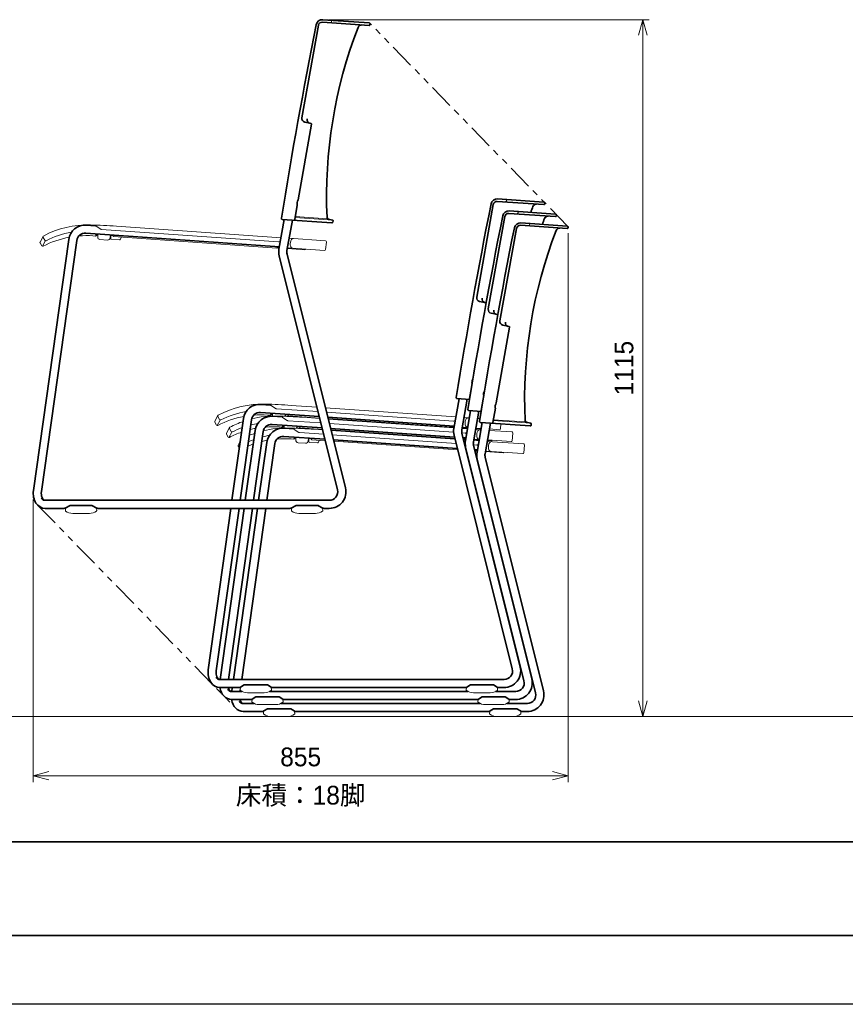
# Model space of a CAD drawing. Header units: millimetres. Extents: x 0 to 4200, y 0 to 2970.
# Tile 2 of 7: x 780 to 2100, y 0 to 1574. Entities that reach past the tile are written whole.
import ezdxf

# ---------------------------------------------------------------- set-up
doc = ezdxf.new("R2010")
doc.units = ezdxf.units.MM
doc.header["$LTSCALE"] = 10
doc.linetypes.add('ACISOTGB', pattern=[9, 4, -1, 1, -1, 1, -1])
doc.layers.get('0').update_dxf_attribs({"lineweight": 35})
doc.layers.get('Defpoints').update_dxf_attribs({"lineweight": 35})
for name, color, linetype, lineweight in [('中線', 3, 'Continuous', 20), ('中線2', 2, 'Continuous', 20), ('図枠', 7, 'Continuous', 35), ('太線', 7, 'Continuous', 35), ('寸法線', 1, 'Continuous', 13), ('想像線', 130, 'ACISOTGB', 13), ('細線', 1, 'Continuous', 13), ('細線2', 5, 'Continuous', 13)]:
    doc.layers.add(name, color=color, linetype=linetype, lineweight=lineweight)
doc.styles.get("Standard").update_dxf_attribs({"font": 'HGPGothicM.ttf'})
doc.dimstyles.new('AICHI_JIS$0', dxfattribs={"dimtxt": 3, "dimasz": 2.5, "dimexe": 1, "dimexo": 1, "dimgap": 1.5, "dimtad": 3, "dimdec": 8, "dimdsep": 46, "dimtxsty": 'Standard', "dimblk": 'OPEN30', "dimcen": 0, "dimclrd": 1, "dimclre": 1, "dimclrt": 2, "dimazin": 2, "dimtp": 0.1, "dimtm": 0.1, "dimtfac": 0.71, "dimtdec": 8, "dimtmove": 0, "dimatfit": 3, "dimldrblk": 'OPEN30', "dimfxl": 20, "dimlwd": -1, "dimlwe": -1, "dimarcsym": 1})

# ---------------------------------------------------------------- blocks, each defined once
blk = doc.blocks.new('AICHI_SEIHIN_A3')
at = {"layer": '図枠'}
for p, q in [((23, 26), (408, 26)), ((408, 11), (23, 11))]:
    blk.add_line(p, q, dxfattribs=at)
at = {"layer": '図枠', "color": 1, "lineweight": 25}
blk.add_line((420, 0), (0, 0), dxfattribs=at)
blk = doc.blocks.new('_Open30')
at = {"color": 0, "linetype": 'ByBlock', "lineweight": -2}
for p, q in [((-1, 0.268), (0, 0)), ((0, 0), (-1, -0.268)), ((0, 0), (-1, 0))]:
    blk.add_line(p, q, dxfattribs=at)
blk = doc.blocks.new('*D45')
at = {"layer": 'Defpoints', "color": 0, "transparency": 16777216}
for p in [(1656.8, 1242.7), (801.4, 817.2), (801.4, 365.3)]:
    blk.add_point(p, dxfattribs=at)
at = {"layer": '寸法線', "color": 1, "linetype": 'ByBlock', "transparency": 16777216}
for p, q in [((1656.8, 1232.7), (1656.8, 355.3)), ((801.4, 807.2), (801.4, 355.3)), ((1631.8, 365.3), (826.4, 365.3))]:
    blk.add_line(p, q, dxfattribs=at)
at = {"layer": '寸法線', "color": 1, "transparency": 16777216, "xscale": 25, "yscale": 25, "zscale": 25, "rotation": 180}
blk.add_blockref('_Open30', (801.4, 365.3), dxfattribs=at)
at = {"layer": '寸法線', "color": 1, "transparency": 16777216, "xscale": 25, "yscale": 25, "zscale": 25}
blk.add_blockref('_Open30', (1656.8, 365.3), dxfattribs=at)
at = {"layer": '寸法線', "color": 211, "transparency": 16777216, "char_height": 30, "attachment_point": 5}
for s, insert in [('855', (1229.1, 395.3)), ('床積：18脚', (1229.1, 332.6))]:
    blk.add_mtext(s, dxfattribs=dict(at, insert=insert))
blk = doc.blocks.new('*D46')
at = {"layer": 'Defpoints', "color": 0, "transparency": 16777216}
for p in [(1263.8, 1574.1), (1569.5, 460), (1776.2, 460)]:
    blk.add_point(p, dxfattribs=at)
at = {"layer": '寸法線', "color": 1, "linetype": 'ByBlock', "transparency": 16777216}
for p, q in [((1273.8, 1574.1), (1786.2, 1574.1)), ((1776.2, 1549.1), (1776.2, 485)), ((1579.5, 460), (1786.2, 460))]:
    blk.add_line(p, q, dxfattribs=at)
at = {"layer": '寸法線', "color": 1, "transparency": 16777216, "xscale": 25, "yscale": 25, "zscale": 25}
for p, rotation in [((1776.2, 1574.1), 90), ((1776.2, 460), 270)]:
    blk.add_blockref('_Open30', p, dxfattribs=dict(at, rotation=rotation))
at = {"layer": '寸法線', "color": 211, "transparency": 16777216, "insert": (1746.2, 1017), "char_height": 30, "attachment_point": 5, "rotation": 90}
blk.add_mtext('1115', dxfattribs=at)

msp = doc.modelspace()

# ---------------------------------------------------------------- linework, layer by layer
at = {"layer": '中線'}
for p, q in [((1277.79478653, 1569.71405537), (1278.45843692, 1570.96838341)), ((1557.30225689, 1283.21405537), (1557.96590728, 1284.46838341)), ((1575.93608825, 1264.11405537), (1576.59973864, 1265.36838341)), ((902.1405532, 1243.86246246), (909.37810804, 1238.98067008)), ((1197.64530079, 1225.57155409), (934.36169569, 1243.98213723)), ((1280.41637459, 1253.66617293), (1220.09741103, 1257.88408575)), ((1594.56991961, 1245.01405537), (1595.23357, 1246.26838341)), ((896.98832387, 1228.55158381), (901.16013179, 1228.25986258)), ((901.5796019, 1228.32056998), (901.80353272, 1231.52292987)), ((904.77529792, 1231.01439123), (901.8859473, 1228.50271705)), ((910.3569809, 1238.64361712), (1193.89665672, 1218.81659153)), ((925.3114036, 1224.13019587), (925.49150112, 1229.28751406)), ((817.17657862, 1227.55393721), (812.41233674, 1218.62642134)), ((812.43983108, 1217.16472047), (815.16658031, 1212.48761746)), ((820.63719522, 1220.13933865), (816.17154263, 1211.7715781)), ((819.92639694, 1221.37182778), (817.20053561, 1226.09833675)), ((939.2778259, 1222.1861113), (926.24103795, 1223.09773232)), ((942.33333048, 1226.38319396), (940.21524846, 1222.68652794)), ((1194.40478434, 1218.91536154), (1196.66610934, 1220.01828343)), ((1268.91662938, 1220.5877773), (1210.68506664, 1224.65972483)), ((1212.66523182, 1217.97920151), (1212.50064618, 1216.48704761)), ((1270.29179245, 1218.48673273), (1269.031211, 1206.49310132)), ((1270.29179245, 1218.48673273), (1270.31108091, 1219.03908198)), ((1191.86968909, 1209.43513288), (1194.76432356, 1209.23272032)), ((1207.80408942, 1208.32089107), (1235.89615555, 1206.35650244)), ((1208.83022024, 1209.25157891), (1267.43479344, 1205.15354794)), ((1236.96043391, 1207.24953803), (1236.96408413, 1207.2842675)), ((1499.78057316, 971.37180019), (1499.6048814, 971.38408575)), ((1181.08707226, 941.82056998), (1181.31100308, 945.02292987)), ((1184.28276829, 944.51439123), (1181.39341766, 942.00271705)), ((1181.64802356, 957.36246246), (1188.88557841, 952.48067008)), ((1189.86445127, 952.14361712), (1256.83411353, 947.46064214)), ((1255.05351139, 954.60224726), (1213.86916606, 957.48213723)), ((1477.15277115, 939.07155409), (1268.68922329, 953.6487454)), ((1270.46982543, 946.50714028), (1473.40412709, 932.31659153)), ((1518.41440452, 952.27180019), (1518.23871276, 952.28408575)), ((1096.68404899, 941.05393721), (1091.91980711, 932.12642134)), ((1091.94730145, 930.66472047), (1094.67405068, 925.98761746)), ((1100.14466558, 933.63933865), (1095.679013, 925.2715781)), ((1099.43386731, 934.87182778), (1096.70800597, 939.59833675)), ((1176.49579424, 942.05158381), (1180.66760216, 941.75986258)), ((1200.28185492, 938.26246246), (1207.51940977, 933.38067008)), ((1204.89915939, 939.92926962), (1204.99897149, 942.78751406)), ((1208.49828263, 933.04361712), (1261.35013849, 929.34785534)), ((1221.84080084, 939.88319396), (1221.39036659, 939.09705584)), ((1259.56953635, 936.48946045), (1232.50299742, 938.38213723)), ((1474.05290199, 921.49132248), (1273.20524825, 935.53595859)), ((1473.91225471, 932.41536154), (1476.17357971, 933.51828343)), ((1498.88647167, 937.5517857), (1490.19253701, 938.15972483)), ((1492.17270218, 931.47920151), (1492.00811655, 929.98704761)), ((1515.82913914, 936.36703898), (1511.92623753, 936.63995645)), ((1597.19150767, 928.96617293), (1536.87254411, 933.18408575)), ((1115.31788035, 921.95393721), (1110.55363847, 913.02642134)), ((1118.77849694, 914.53933865), (1114.31284436, 906.1715781)), ((1118.06769866, 915.77182778), (1115.34183733, 920.49833675)), ((1195.12962559, 922.95158381), (1199.30143352, 922.65986258)), ((1199.72090362, 922.72056998), (1199.94483444, 925.92292987)), ((1202.91659965, 925.41439123), (1200.02724902, 922.90271705)), ((1218.91568628, 919.16246246), (1226.15324113, 914.28067008)), ((1223.53299075, 920.82926962), (1223.63280284, 923.68751406)), ((1227.13211399, 913.94361712), (1265.86616345, 911.23506853)), ((1240.4746322, 920.78319396), (1240.02419795, 919.99705584)), ((1264.08556131, 918.37667365), (1251.13682878, 919.28213723)), ((1274.98585039, 928.39435347), (1473.575262, 914.50762903)), ((1475.85265727, 903.56847575), (1277.72127321, 917.42317178)), ((1471.37715946, 922.93513288), (1474.27179393, 922.73272032)), ((1486.77226577, 913.58480463), (1492.03795845, 913.21659153)), ((1495.78660251, 919.97155409), (1487.09266785, 920.57949322)), ((1487.31155978, 921.82089107), (1496.00549445, 921.21295193)), ((1488.33769061, 922.75157891), (1496.18009913, 922.20318428)), ((1492.54608607, 913.31536154), (1494.80741106, 914.41828343)), ((1517.52030303, 918.4517857), (1508.82636837, 919.05972483)), ((1509.0452603, 920.30112268), (1515.40362591, 919.85650244)), ((1509.21986498, 921.29135503), (1517.91379964, 920.6834159)), ((1516.46790428, 920.74953803), (1516.47155449, 920.7842675)), ((1567.05793111, 914.9877773), (1530.56006889, 917.53995645)), ((1530.9535655, 919.77158664), (1546.94226381, 918.65354794)), ((1549.35921362, 927.79994422), (1548.53868136, 919.99310132)), ((1568.43309418, 912.88673273), (1568.45238264, 913.43908198)), ((1110.58113281, 911.56472047), (1113.30788204, 906.88761746)), ((1132.5246387, 900.17980412), (1129.18746983, 893.92642134)), ((1213.76345695, 903.85158381), (1217.93526488, 903.55986258)), ((1218.35473498, 903.62056998), (1218.5786658, 906.82292987)), ((1221.55043101, 906.31439123), (1218.66108038, 903.80271705)), ((1242.08653668, 899.43019587), (1242.2666342, 904.58751406)), ((1256.05295898, 897.4861113), (1243.01617104, 898.39773232)), ((1259.10846356, 901.68319396), (1256.99038155, 897.98652794)), ((1279.50187535, 910.28156667), (1477.63325941, 896.42687063)), ((1492.68673335, 902.39132248), (1489.48836917, 902.61497389)), ((1490.01099082, 903.83513288), (1492.90562529, 903.63272032)), ((1514.42043387, 900.87155409), (1505.72649921, 901.47949322)), ((1505.94539114, 902.72089107), (1514.6393258, 902.11295193)), ((1506.97152197, 903.65157891), (1514.81393048, 903.10318428)), ((1510.80653354, 912.37920151), (1510.64194791, 910.88704761)), ((1585.69176247, 895.8877773), (1527.46019973, 899.95972483)), ((1527.67909166, 901.20112268), (1534.03745727, 900.75650244)), ((1527.85369634, 902.19135503), (1565.57609517, 899.55354794)), ((1535.10173564, 901.64953803), (1535.10538585, 901.6842675)), ((1568.43309418, 912.88673273), (1567.17251272, 900.89310132)), ((1129.21496416, 892.46472047), (1131.00809357, 889.38902476)), ((1491.26897131, 895.47336877), (1492.20909336, 895.40762903)), ((1505.40609713, 894.48480463), (1510.6717898, 894.11659153)), ((1508.64482217, 884.73513288), (1511.53945664, 884.53272032)), ((1511.17991742, 894.21536154), (1513.44124242, 895.31828343)), ((1524.5792225, 883.62089107), (1552.67128863, 881.65650244)), ((1525.60535332, 884.55157891), (1584.20992652, 880.45354794)), ((1529.4403649, 893.27920151), (1529.27577927, 891.78704761)), ((1553.735567, 882.54953803), (1553.73921721, 882.5842675)), ((1587.06692554, 893.78673273), (1585.80634408, 881.79310132)), ((1587.06692554, 893.78673273), (1587.086214, 894.33908198)), ((853.13226276, 792.89741094), (852.87859245, 789.26975647)), ((859.29602948, 796.96506351), (853.62982682, 793.69367987)), ((877.8761565, 797.3), (860.54602948, 797.3)), ((877.8761565, 797.3), (895.20628352, 797.3)), ((896.45628352, 796.96506351), (902.12248619, 793.69367987)), ((902.62005024, 792.89741094), (902.87372055, 789.26975647)), ((1214.63226276, 792.89741094), (1214.37859245, 789.26975647)), ((1220.79602948, 796.96506351), (1215.12982682, 793.69367987)), ((1239.3761565, 797.3), (1222.04602948, 797.3)), ((1239.3761565, 797.3), (1256.70628352, 797.3)), ((1257.95628352, 796.96506351), (1263.62248619, 793.69367987)), ((1264.12005024, 792.89741094), (1264.37372055, 789.26975647)), ((877.8761565, 784.7), (864.54152101, 784.7)), ((877.8761565, 784.7), (891.210792, 784.7)), ((1239.3761565, 784.7), (1226.04152101, 784.7)), ((1239.3761565, 784.7), (1252.710792, 784.7)), ((1132.63973313, 506.39741094), (1132.38606282, 502.76975647)), ((1138.80349985, 510.46506351), (1133.13729718, 507.19367987)), ((1157.38362687, 510.8), (1140.05349985, 510.8)), ((1157.38362687, 510.8), (1174.71375389, 510.8)), ((1175.96375389, 510.46506351), (1181.62995656, 507.19367987)), ((1182.12752061, 506.39741094), (1182.38119092, 502.76975647)), ((1494.13973313, 506.39741094), (1493.88606282, 502.76975647)), ((1500.30349985, 510.46506351), (1494.63729718, 507.19367987)), ((1518.88362687, 510.8), (1501.55349985, 510.8)), ((1518.88362687, 510.8), (1536.21375389, 510.8)), ((1537.46375389, 510.46506351), (1543.12995656, 507.19367987)), ((1543.62752061, 506.39741094), (1543.88119092, 502.76975647)), ((1157.38362687, 498.2), (1144.04899137, 498.2)), ((1157.43733121, 491.36506351), (1151.77112854, 488.09367987)), ((1157.38362687, 498.2), (1170.71826237, 498.2)), ((1176.01745823, 491.7), (1158.68733121, 491.7)), ((1176.01745823, 491.7), (1193.34758525, 491.7)), ((1194.59758525, 491.36506351), (1200.26378792, 488.09367987)), ((1518.88362687, 498.2), (1505.54899137, 498.2)), ((1518.93733121, 491.36506351), (1513.27112854, 488.09367987)), ((1518.88362687, 498.2), (1532.21826237, 498.2)), ((1537.51745823, 491.7), (1520.18733121, 491.7)), ((1537.51745823, 491.7), (1554.84758525, 491.7)), ((1556.09758525, 491.36506351), (1561.76378792, 488.09367987)), ((1151.27356449, 487.29741094), (1151.01989418, 483.66975647)), ((1176.01745823, 479.1), (1162.68282273, 479.1)), ((1176.07116257, 472.26506351), (1170.4049599, 468.99367987)), ((1176.01745823, 479.1), (1189.35209372, 479.1)), ((1194.65128958, 472.6), (1177.32116257, 472.6)), ((1194.65128958, 472.6), (1211.9814166, 472.6)), ((1200.76135197, 487.29741094), (1201.01502228, 483.66975647)), ((1213.2314166, 472.26506351), (1218.89761927, 468.99367987)), ((1512.77356449, 487.29741094), (1512.51989418, 483.66975647)), ((1537.51745823, 479.1), (1524.18282273, 479.1)), ((1537.57116257, 472.26506351), (1531.9049599, 468.99367987)), ((1537.51745823, 479.1), (1550.85209372, 479.1)), ((1556.15128958, 472.6), (1538.82116257, 472.6)), ((1556.15128958, 472.6), (1573.4814166, 472.6)), ((1562.26135197, 487.29741094), (1562.51502228, 483.66975647)), ((1574.7314166, 472.26506351), (1580.39761927, 468.99367987)), ((230, 460), (4080, 460)), ((1169.90739585, 468.19741094), (1169.65372553, 464.56975647)), ((1194.65128958, 460), (1181.31665409, 460)), ((1194.65128958, 460), (1207.98592508, 460)), ((1219.39518332, 468.19741094), (1219.64885364, 464.56975647)), ((1531.40739585, 468.19741094), (1531.15372553, 464.56975647)), ((1556.15128958, 460), (1542.81665409, 460)), ((1556.15128958, 460), (1569.48592508, 460)), ((1580.89518332, 468.19741094), (1581.14885364, 464.56975647))]:
    msp.add_line(p, q, dxfattribs=at)
for centre, radius, start, end in [((1276.91088044, 1570.18171981), 1, 266, 332.1172033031), ((1277.13257778, 1571.66988007), 1.5, 332.1172033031, 86.0000000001), ((1556.41835081, 1283.68171981), 1, 266, 332.1172033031), ((1556.64004815, 1285.16988007), 1.5, 332.1172033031, 86.0000000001), ((1575.05218216, 1264.58171981), 1, 266, 332.1172033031), ((1575.27387951, 1266.06988007), 1.5, 332.1172033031, 86.0000000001), ((888.85602718, 1096.07207445), 150, 88.3651089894, 118.2798438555), ((864.60522195, 246.41808697), 1000, 86, 88.36510898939), ((902.6997461, 1244.69150003), 1, 87.8146298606, 236), ((1593.68601352, 1245.48171981), 1, 266, 332.1172033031), ((1593.90771087, 1246.96988007), 1.5, 332.1172033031, 86.0000000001), ((818.49992949, 1226.84772019), 1.5, 118.2798438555, 209.9728094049), ((889.24029356, 1086.74662934), 150, 100.2269198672, 116.6757350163), ((886.52485281, 1078.91697627), 150, 86, 94.6019814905), ((901.22988827, 1229.25742663), 1, 266, 311), ((910.49649385, 1240.63874522), 2, 236, 266), ((813.73568761, 1217.92020432), 1.5, 151.9130243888, 210.2421687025), ((816.46243685, 1213.24310131), 1.5, 210.2421687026, 297.5458441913), ((886.52485281, 1078.91697627), 150, 100.6415872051, 117.5458441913), ((821.22579082, 1222.12121121), 1.5, 209.9728094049, 296.6757350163), ((926.31079443, 1224.09529637), 1, 178, 265.9999999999), ((939.34758237, 1223.18367535), 1, 266.0000000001, 330.1885469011), ((1193.9664132, 1219.81415558), 1, 265.9999999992, 295.9999999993), ((1268.81199467, 1219.09143122), 1.5, 358, 86), ((1208.89997672, 1210.24914296), 1, 211.8923350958, 266.0000000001), ((1235.96591202, 1207.35406649), 1, 266, 353.9999999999), ((1267.53942815, 1206.64989402), 1.5, 266, 354), ((1168.36349755, 809.57207445), 150, 88.3651089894, 118.2798438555), ((1168.74776392, 800.24662934), 150, 100.2269198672, 116.6757350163), ((1144.11269232, -40.08191303), 1000, 86, 88.36510898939), ((1182.20721647, 958.19150003), 1, 87.8146298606, 236), ((1190.00396422, 954.13874522), 2, 236, 266), ((1093.24315798, 931.42020432), 1.5, 151.9130243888, 210.2421687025), ((1098.00739986, 940.34772019), 1.5, 118.2798438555, 209.9728094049), ((1166.03232317, 792.41697627), 150, 100.6415872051, 117.5458441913), ((1100.73326119, 935.62121121), 1.5, 209.9728094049, 296.6757350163), ((1186.99732891, 790.47207445), 150, 109.4778845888, 118.2798438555), ((1187.38159528, 781.14662934), 150, 100.2269198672, 104.7014086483), ((1186.99732891, 790.47207445), 150, 88.3651089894, 103.9748718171), ((1166.03232317, 792.41697627), 150, 86, 94.6019814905), ((1180.73735863, 942.75742663), 1, 266, 311), ((1162.74652367, -59.18191303), 1000, 86, 88.36510898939), ((1200.84104783, 939.09150003), 1, 87.8146298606, 236), ((1208.63779558, 935.03874522), 2, 236, 266), ((1473.47388356, 933.31415558), 1, 265.9999999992, 295.9999999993), ((1095.96990721, 926.74310131), 1.5, 210.2421687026, 297.5458441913), ((1111.87698934, 912.32020432), 1.5, 151.9130243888, 210.2421687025), ((1116.64123122, 921.24772019), 1.5, 118.2798438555, 209.9728094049), ((1184.66615453, 773.31697627), 150, 109.5119201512, 117.5458441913), ((1119.36709255, 916.52121121), 1.5, 209.9728094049, 296.6757350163), ((1187.38159528, 781.14662934), 150, 110.2029012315, 116.6757350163), ((1184.66615453, 773.31697627), 150, 100.6415872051, 104.0407836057), ((1205.63116027, 771.37207445), 150, 88.3651089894, 103.975994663), ((1184.66615453, 773.31697627), 150, 86, 94.6019814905), ((1199.37118999, 923.65742663), 1, 266, 311), ((1181.38035503, -78.28191303), 1000, 86, 88.36510898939), ((1219.47487918, 919.99150003), 1, 87.8146298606, 236), ((1227.27162693, 915.93874522), 2, 236, 266), ((1488.40744708, 923.74914296), 1, 211.8923350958, 266.0000000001), ((1492.10771492, 914.21415558), 1, 265.9999999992, 295.9999999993), ((1515.47338239, 920.85406649), 1, 266, 353.9999999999), ((1547.04689852, 920.14989402), 1.5, 266, 354), ((1566.9532964, 913.49143122), 1.5, 358, 86), ((1114.60373857, 907.64310131), 1.5, 210.2421687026, 297.5458441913), ((1206.01542664, 762.04662934), 150, 110.2029012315, 113.7805116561), ((1205.63116027, 771.37207445), 150, 109.4778845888, 113.02937713), ((1203.29998589, 754.21697627), 150, 100.6415872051, 104.0407836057), ((1206.01542664, 762.04662934), 150, 100.2269198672, 104.7014086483), ((1203.29998589, 754.21697627), 150, 86, 94.6019814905), ((1218.00502135, 904.55742663), 1, 266, 311), ((1243.08592751, 899.39529637), 1, 178, 265.9999999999), ((1256.12271545, 898.48367535), 1, 266.0000000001, 330.1885469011), ((1507.04127844, 904.64914296), 1, 211.8923350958, 266.0000000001), ((1534.10721374, 901.75406649), 1, 266, 353.9999999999), ((1565.68072988, 901.04989402), 1.5, 266, 354), ((1130.51082069, 893.22020432), 1.5, 151.9130243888, 210.2421687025), ((1203.29998589, 754.21697627), 150, 109.5119201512, 113.0646167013), ((1510.74154628, 895.11415558), 1, 265.9999999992, 295.9999999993), ((1525.6751098, 885.54914296), 1, 211.8923350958, 266.0000000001), ((1552.7410451, 882.65406649), 1, 266, 353.9999999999), ((1584.31456123, 881.94989402), 1.5, 266, 354), ((1585.58712776, 894.39143122), 1.5, 358, 86), ((853.8761565, 789.2), 1, 175.9999999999, 233.6639424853), ((854.12982682, 792.82765447), 1, 120, 176), ((864.54152101, 803.7), 19, 233.6639424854, 270), ((860.54602948, 794.8), 2.5, 89.9999999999, 120), ((891.210792, 803.7), 19, 270, 306.3360575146), ((895.20628352, 794.8), 2.5, 60, 90), ((901.62248619, 792.82765447), 1, 4, 60), ((901.8761565, 789.2), 1, 306.3360575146, 4), ((1215.3761565, 789.2), 1, 175.9999999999, 233.6639424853), ((1215.62982682, 792.82765447), 1, 120, 176), ((1226.04152101, 803.7), 19, 233.6639424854, 270), ((1222.04602948, 794.8), 2.5, 90, 120), ((1252.710792, 803.7), 19, 270, 306.3360575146), ((1256.70628352, 794.8), 2.5, 60, 90), ((1263.12248619, 792.82765447), 1, 4, 60), ((1263.3761565, 789.2), 1, 306.3360575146, 4), ((1133.63729718, 506.32765447), 1, 120, 176), ((1140.05349985, 508.3), 2.5, 90, 120), ((1174.71375389, 508.3), 2.5, 60, 90), ((1181.12995656, 506.32765447), 1, 4, 60), ((1495.13729718, 506.32765447), 1, 120, 176), ((1501.55349985, 508.3), 2.5, 90, 120), ((1536.21375389, 508.3), 2.5, 60, 90), ((1542.62995656, 506.32765447), 1, 4, 60), ((1133.38362687, 502.7), 1, 175.9999999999, 233.6639424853), ((1144.04899137, 517.2), 19, 233.6639424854, 270), ((1152.27112854, 487.22765447), 1, 120, 176), ((1158.68733121, 489.2), 2.5, 90, 120), ((1170.71826237, 517.2), 19, 270, 306.3360575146), ((1181.38362687, 502.7), 1, 306.3360575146, 4), ((1193.34758525, 489.2), 2.5, 60, 90), ((1199.76378792, 487.22765447), 1, 4, 60), ((1494.88362687, 502.7), 1, 175.9999999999, 233.6639424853), ((1505.54899137, 517.2), 19, 233.6639424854, 270), ((1513.77112854, 487.22765447), 1, 120, 176), ((1520.18733121, 489.2), 2.5, 90, 120), ((1532.21826237, 517.2), 19, 270, 306.3360575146), ((1542.88362687, 502.7), 1, 306.3360575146, 4), ((1554.84758525, 489.2), 2.5, 60, 90), ((1561.26378792, 487.22765447), 1, 4, 60), ((1152.01745823, 483.6), 1, 175.9999999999, 233.6639424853), ((1162.68282273, 498.1), 19, 233.6639424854, 270), ((1177.32116257, 470.1), 2.5, 90, 120), ((1189.35209372, 498.1), 19, 270, 306.3360575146), ((1200.01745823, 483.6), 1, 306.3360575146, 4), ((1211.9814166, 470.1), 2.5, 60, 90), ((1513.51745823, 483.6), 1, 175.9999999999, 233.6639424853), ((1524.18282273, 498.1), 19, 233.6639424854, 270), ((1538.82116257, 470.1), 2.5, 90, 120), ((1550.85209372, 498.1), 19, 270, 306.3360575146), ((1561.51745823, 483.6), 1, 306.3360575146, 4), ((1573.4814166, 470.1), 2.5, 60, 90), ((1170.65128958, 464.5), 1, 175.9999999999, 233.6639424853), ((1170.9049599, 468.12765447), 1, 120, 176), ((1181.31665409, 479), 19, 233.6639424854, 270), ((1207.98592508, 479), 19, 270, 306.3360575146), ((1218.39761927, 468.12765447), 1, 4, 60), ((1218.65128958, 464.5), 1, 306.3360575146, 4), ((1532.15128958, 464.5), 1, 175.9999999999, 233.6639424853), ((1532.4049599, 468.12765447), 1, 120, 176), ((1542.81665409, 479), 19, 233.6639424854, 270), ((1569.48592508, 479), 19, 270, 306.3360575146), ((1579.89761927, 468.12765447), 1, 4, 60), ((1580.15128958, 464.5), 1, 306.3360575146, 4)]:
    msp.add_arc(centre, radius, start, end, dxfattribs=at)
for centre, start_param, end_param in [((1216.58134037, 1215.72666108), 1.5030474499, 3.1415926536), ((1216.74592601, 1217.21881498), 0, 1.5030474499), ((1496.08881074, 929.22666108), 1.5030474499, 3.1415926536), ((1496.25339637, 930.71881498), 0, 1.5030474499), ((1514.88722773, 911.61881498), 0, 1.5030474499), ((1514.7226421, 910.12666108), 1.5030474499, 3.1415926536), ((1533.52105909, 892.51881498), 0, 1.5030474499), ((1533.35647346, 891.02666108), 1.5030474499, 3.1415926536)]:
    msp.add_ellipse(centre, major_axis=(0.48829532, 6.98294835), ratio=0.5904682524, start_param=start_param, end_param=end_param, dxfattribs=at)
at = {"layer": '中線2'}
for p, q in [((1271.32399032, 1255.67076987), (1220.33582694, 1259.23620958)), ((904.48232073, 1226.82462222), (904.79622487, 1231.31366045)), ((924.74750587, 1229.91853097), (924.43360174, 1225.42949275)), ((908.19355104, 1222.55534013), (920.16431964, 1221.71826244)), ((1500.00197499, 972.72511376), (1499.84329731, 972.73620958)), ((1183.9980049, 940.44208497), (1184.30369523, 944.81366045)), ((1518.63580634, 953.62511376), (1518.47712867, 953.63620958)), ((1204.25497624, 943.41853097), (1204.01356851, 939.96623965)), ((1588.0991234, 930.97076987), (1537.11096003, 934.53620958)), ((1202.63183625, 921.34208497), (1202.93752659, 925.71366045)), ((1222.8888076, 924.31853097), (1222.64739987, 920.86623965)), ((1221.25745382, 902.12462222), (1221.57135795, 906.61366045)), ((1224.96868412, 897.85534013), (1236.93945273, 897.01826244)), ((1241.52263895, 905.21853097), (1241.20873482, 900.72949275))]:
    msp.add_line(p, q, dxfattribs=at)
for centre, start, end in [((908.47257694, 1226.54559633), 176, 266), ((920.44334554, 1225.70851864), 266, 356), ((1225.24771002, 901.84559633), 176, 266), ((1237.21847862, 901.00851864), 266, 356)]:
    msp.add_arc(centre, 4, start, end, dxfattribs=at)
at = {"layer": '太線'}
for p, q in [((1231.0075968, 1417.23924251), (1257.58189493, 1565.16419035)), ((1263.90589665, 1570.08867496), (1338.43325371, 1564.87721448)), ((1264.54122847, 1574.05401583), (1338.59684718, 1568.87554251)), ((1339.91049033, 1566.8908442), (1339.44852876, 1565.54921038)), ((1246.39790036, 1407.04157271), (1225.0902094, 1286.19965237)), ((1245.62100429, 1408.19336849), (1235.66558954, 1410.30945722)), ((1223.58703802, 1277.67474386), (1219.54622025, 1254.75812751)), ((1510.51506717, 1130.73924251), (1537.08936529, 1278.66419035)), ((1543.41336702, 1283.58867496), (1617.94072408, 1278.37721448)), ((1544.04869884, 1287.55401583), (1618.10431754, 1282.37554251)), ((1619.4179607, 1280.3908442), (1618.95599912, 1279.04921038)), ((1529.14889852, 1111.63924251), (1555.72319665, 1259.56419035)), ((1562.04719838, 1264.48867496), (1636.57455543, 1259.27721448)), ((1562.68253019, 1268.45401583), (1636.7381489, 1263.27554251)), ((1638.05179205, 1261.2908442), (1637.58983048, 1259.94921038)), ((886.19832931, 1245.64589667), (901.21725664, 1244.59567096)), ((1194.39835882, 1207.15723113), (1202.76121792, 1254.58536193)), ((1199.69916301, 1254.79948167), (1279.11058437, 1249.24649414)), ((1207.21012615, 1204.95235797), (1215.80098378, 1253.67353267)), ((1280.07054384, 1253.81163253), (1273.5902229, 1255.18906727)), ((1280.8601962, 1252.76372845), (1280.71156516, 1250.6382055)), ((1580.68102973, 1245.38867496), (1655.20838679, 1240.17721448)), ((1581.31636155, 1249.35401583), (1655.37198026, 1244.17554251)), ((885.29149516, 1232.67756401), (1195.07861199, 1211.01513855)), ((1547.78272988, 1092.53924251), (1574.35702801, 1240.46419035)), ((1656.68562341, 1242.1908442), (1656.22366184, 1240.84921038)), ((801.65853122, 821.24411263), (858.10793145, 1222.90246581)), ((814.5695393, 819.70185365), (870.98141635, 1221.09321555)), ((1287.97551997, 822.55928297), (1194.77605991, 1196.36190038)), ((1300.58922983, 825.70480738), (1207.40369889, 1199.45155815)), ((1525.12847466, 1121.69336849), (1515.1730599, 1123.80945722)), ((1543.76230602, 1102.59336849), (1533.80689126, 1104.70945722)), ((1563.17303344, 1082.34157271), (1541.86534248, 961.49965237)), ((1562.39613738, 1083.49336849), (1552.44072262, 1085.60945722)), ((1502.23877914, 986.32166214), (1499.05369062, 968.25812751)), ((1473.90582919, 920.65723113), (1482.26868829, 968.08536193)), ((1479.20663338, 968.29948167), (1499.05248826, 966.9117243)), ((1486.71759651, 918.45235797), (1495.30845414, 967.17353267)), ((1520.8726105, 967.22166214), (1517.68752198, 949.15812751)), ((1164.79896552, 946.17756401), (1258.79277589, 939.60487651)), ((1165.70579968, 959.14589667), (1180.72472701, 958.09567096)), ((1492.53966054, 901.55723113), (1500.90251965, 948.98536193)), ((1497.84046474, 949.19948167), (1517.68631962, 947.8117243)), ((1505.35142787, 899.35235797), (1513.9422855, 948.07353267)), ((1540.3621711, 952.97474386), (1536.32135333, 930.05812751)), ((1119.26042225, 805.8), (1137.61540181, 936.40246581)), ((1132.3881807, 805.8), (1150.48888671, 934.59321555)), ((1184.33963104, 940.04589667), (1199.35855837, 938.99567096)), ((1272.42848778, 938.65137465), (1474.58608235, 924.51513855)), ((1511.1734919, 882.45723113), (1519.53635101, 929.88536193)), ((1516.47429609, 930.09948167), (1595.88571745, 924.54649414)), ((1523.98525923, 880.25235797), (1532.57611686, 928.97353267)), ((1596.84567692, 929.11163253), (1590.36535598, 930.48906727)), ((1140.57858355, 805.8), (1156.24923317, 917.30246581)), ((1153.706342, 805.8), (1169.12271807, 915.49321555)), ((1183.43279688, 927.07756401), (1263.30880085, 921.49208971)), ((1202.9734624, 920.94589667), (1217.99238973, 919.89567096)), ((1276.94451274, 920.53858784), (1475.07589681, 906.68389181)), ((1597.63532928, 928.06372845), (1597.48669824, 925.9382055)), ((1161.89674485, 805.8), (1174.88306453, 898.20246581)), ((1202.06662824, 907.97756401), (1267.82482581, 903.3793029)), ((1281.4605377, 902.42580104), (1479.59192177, 888.571105)), ((1567.48299033, 536.05928297), (1474.28353028, 909.86190038)), ((1580.09670019, 539.20480738), (1486.91116926, 912.95155815)), ((1488.7116087, 905.73038995), (1493.21991371, 905.41513855)), ((1175.0245033, 805.8), (1187.75654943, 896.39321555)), ((1586.11682169, 516.95928297), (1492.91736163, 890.76190038)), ((1493.22763366, 887.61760314), (1493.70972816, 887.58389181)), ((1598.73053155, 520.10480738), (1505.54500062, 893.85155815)), ((1507.34544006, 886.63038995), (1511.85374507, 886.31513855)), ((1604.75065305, 497.85928297), (1511.55119299, 871.66190038)), ((1617.36436291, 501.00480738), (1524.17883197, 874.75155815)), ((818.88009168, 805.8), (1274.8761565, 805.8)), ((820.40525891, 792.8), (850.34025812, 792.8)), ((859.41205508, 797.03205081), (853.59025831, 793.67083488)), ((860.41205508, 797.3), (895.34025793, 797.3)), ((896.34025793, 797.03205081), (902.1620547, 793.67083488)), ((905.4120547, 792.8), (1211.84025831, 792.8)), ((1081.16600159, 534.74411263), (1117.4333914, 792.8)), ((1094.07700967, 533.20185365), (1130.56114985, 792.8)), ((1100.31363441, 519.3), (1138.7515527, 792.8)), ((1113.44139285, 519.3), (1151.87931115, 792.8)), ((1121.63179571, 519.3), (1160.069714, 792.8)), ((1134.75955416, 519.3), (1173.19747245, 792.8)), ((1220.91205508, 797.03205081), (1215.09025831, 793.67083488)), ((1221.91205508, 797.3), (1256.84025793, 797.3)), ((1257.84025793, 797.03205081), (1263.6620547, 793.67083488)), ((1266.91205489, 792.8), (1274.8761565, 792.8)), ((1098.38756205, 519.3), (1554.38362687, 519.3)), ((1099.91272927, 506.3), (1129.84772848, 506.3)), ((1118.94746577, 500.2), (1119.80476486, 506.3)), ((1133.05017774, 507.13715478), (1133.05116918, 507.14420925)), ((1138.91952545, 510.53205081), (1133.09772868, 507.17083488)), ((1139.91952545, 510.8), (1174.84772829, 510.8)), ((1175.84772829, 510.53205081), (1181.66952506, 507.17083488)), ((1184.91952506, 506.3), (1491.34772868, 506.3)), ((1500.41952545, 510.53205081), (1494.59772868, 507.17083488)), ((1501.41952545, 510.8), (1536.34772829, 510.8)), ((1537.34772829, 510.53205081), (1543.16952506, 507.17083488)), ((1546.41952525, 506.3), (1554.38362687, 506.3)), ((1117.02139341, 500.2), (1135.56371, 500.2)), ((1132.07522421, 500.2), (1132.40070986, 502.5159507)), ((1157.5533568, 491.43205081), (1151.73156003, 488.07083488)), ((1158.5533568, 491.7), (1193.48155965, 491.7)), ((1179.20354374, 500.2), (1497.06371, 500.2)), ((1194.48155965, 491.43205081), (1200.30335642, 488.07083488)), ((1519.0533568, 491.43205081), (1513.23156003, 488.07083488)), ((1520.0533568, 491.7), (1554.98155965, 491.7)), ((1540.70354374, 500.2), (1573.01745823, 500.2)), ((1555.98155965, 491.43205081), (1561.80335642, 488.07083488)), ((1118.54656063, 487.2), (1148.48155984, 487.2)), ((1135.65522476, 481.1), (1154.19754136, 481.1)), ((1176.18718816, 472.33205081), (1170.36539139, 468.97083488)), ((1177.18718816, 472.6), (1212.11539101, 472.6)), ((1197.8373751, 481.1), (1515.69754136, 481.1)), ((1203.55335642, 487.2), (1509.98156003, 487.2)), ((1213.11539101, 472.33205081), (1218.93718778, 468.97083488)), ((1537.68718816, 472.33205081), (1531.86539139, 468.97083488)), ((1538.68718816, 472.6), (1573.61539101, 472.6)), ((1559.3373751, 481.1), (1591.65128958, 481.1)), ((1565.05335661, 487.2), (1573.01745823, 487.2)), ((1574.61539101, 472.33205081), (1580.43718778, 468.97083488)), ((1137.18039199, 468.1), (1167.1153912, 468.1)), ((1222.18718778, 468.1), (1528.61539139, 468.1)), ((1583.68718797, 468.1), (1591.65128958, 468.1))]:
    msp.add_line(p, q, dxfattribs=at)
for centre, radius, start, end in [((9611.80291749, -98.23447516), 8521.85688997, 168.738113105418, 170.852548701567), ((1263.84366373, 1564.07837533), 10, 86, 168.7381131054), ((1263.48735781, 1564.10329066), 6, 86, 169.8156087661), ((2020.4717426, 1291.41493379), 750, 158.86345377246, 182.55433744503), ((1326.52529464, 1559.69524871), 6, 86, 158.8634537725), ((1338.50301018, 1565.87477853), 1, 265.9999999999, 341.0000000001), ((1338.49221247, 1567.37919643), 1.5, 341, 86), ((1236.91305968, 1416.17834282), 6, 169.8156087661, 258), ((1245.50490632, 1414.35208944), 6, 169.8937767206, 258), ((1245.4130926, 1407.21522088), 1, 350, 77.9999999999), ((1235.59253323, 1279.95283023), 12.20695774, 149.5827995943, 190.4172004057), ((1223.39007647, 1277.7094735), 0.2, 350.0000000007, 10.4172004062), ((1224.89324785, 1286.234382), 0.2, 329.582799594, 349.9999999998), ((9891.31038785, -384.73447516), 8521.85688997, 168.738113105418, 170.852548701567), ((1543.3511341, 1277.57837533), 10, 86, 168.7381131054), ((1542.99482818, 1277.60329066), 6, 86, 169.8156087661), ((2299.97921296, 1004.91493379), 750, 158.86345377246, 159.62310814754), ((1606.03276501, 1273.19524871), 6, 86, 158.8634537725), ((1618.01048055, 1279.37477853), 1, 265.9999999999, 341.0000000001), ((1617.99968283, 1280.87919643), 1.5, 341, 86), ((9909.94421921, -403.83447516), 8521.85688997, 168.738113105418, 170.852548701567), ((1561.98496546, 1258.47837533), 10, 86, 168.7381131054), ((1561.62865953, 1258.50329066), 6, 86, 169.8156087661), ((1624.66659636, 1254.09524871), 6, 86, 158.8634537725), ((1636.64431191, 1260.27477853), 1, 265.9999999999, 341.0000000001), ((1636.63351419, 1261.77919643), 1.5, 341, 86), ((1199.80379772, 1256.29582774), 1.5, 170.8525487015, 266), ((1218.06900862, 1255.01859977), 1.5, 266, 350), ((1274.21395797, 1258.12351007), 3, 182.5543374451, 258), ((1279.21521908, 1250.74284021), 1.5, 266, 356), ((1279.86263215, 1252.83348493), 1, 356, 78), ((1580.61879681, 1239.37837533), 10, 86, 168.7381131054), ((1580.26249089, 1239.40329066), 6, 86, 169.8156087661), ((2318.61304432, 985.81493379), 750, 158.86345377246, 159.62310814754), ((1655.26734555, 1242.67919643), 1.5, 341, 86), ((9928.57805057, -422.93447516), 8521.85688997, 168.738113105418, 170.852548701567), ((2337.24687568, 966.71493379), 750, 158.86345377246, 182.55433744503), ((1643.30042772, 1234.99524871), 6, 86, 158.8634537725), ((1655.27814326, 1241.17477853), 1, 265.9999999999, 341.0000000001), ((1516.42053005, 1129.67834282), 6, 169.8156087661, 258), ((1525.01237668, 1127.85208944), 6, 169.8937767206, 258), ((1524.92056297, 1120.71522088), 1, 40.2487376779, 77.9999999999), ((1535.05436141, 1110.57834282), 6, 169.8156087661, 258), ((1543.64620804, 1108.75208944), 6, 169.8937767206, 258), ((1543.55439433, 1101.61522088), 1, 40.2487376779, 77.9999999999), ((1553.68819276, 1091.47834282), 6, 169.8156087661, 258), ((1562.2800394, 1089.65208944), 6, 169.8937767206, 258), ((1562.18822569, 1082.51522088), 1, 350, 77.9999999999), ((1515.1000036, 993.45283023), 12.20695774, 151.2337305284, 189.8662414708), ((1533.73383496, 974.35283023), 12.20695774, 151.2337305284, 189.8662414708), ((1479.31126809, 969.79582774), 1.5, 170.8525487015, 266), ((1497.57647899, 968.51859977), 1.5, 266, 350), ((1552.36766632, 955.25283023), 12.20695774, 149.5827995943, 190.4172004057), ((1541.66838093, 961.534382), 0.2, 329.582799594, 349.9999999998), ((1497.94509945, 950.69582774), 1.5, 170.8525487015, 266), ((1516.21031035, 949.41859977), 1.5, 266, 350), ((1540.16520955, 953.0094735), 0.2, 350.0000000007, 10.4172004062), ((1516.57893081, 931.59582774), 1.5, 170.8525487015, 266), ((1534.8441417, 930.31859977), 1.5, 266, 350), ((1590.98909106, 933.42351007), 3, 182.5543374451, 258), ((1596.63776523, 928.13348493), 1, 356, 78), ((1595.99035216, 926.04284021), 1.5, 266, 356), ((850.34025831, 799.3), 6.5, 270, 300), ((860.41205508, 795.3), 2, 90, 120), ((895.34025793, 795.3), 2, 60, 90), ((905.4120547, 799.3), 6.5, 240, 270), ((1211.84025831, 799.3), 6.5, 270, 300), ((1221.91205508, 795.3), 2, 90, 120), ((1256.84025793, 795.3), 2, 60, 90), ((1266.9120547, 799.3), 6.5, 240, 270), ((1129.84772868, 512.8), 6.5, 270, 300), ((1139.91952545, 508.8), 2, 90, 120), ((1174.84772829, 508.8), 2, 60, 90), ((1184.91952506, 512.8), 6.5, 240, 270), ((1491.34772868, 512.8), 6.5, 270, 300), ((1501.41952545, 508.8), 2, 90, 120), ((1536.34772829, 508.8), 2, 60, 90), ((1546.41952506, 512.8), 6.5, 240, 270), ((1148.48156003, 493.7), 6.5, 270, 300), ((1158.5533568, 489.7), 2, 90, 120), ((1193.48155965, 489.7), 2, 60, 90), ((1203.55335642, 493.7), 6.5, 240, 270), ((1509.98156003, 493.7), 6.5, 270, 300), ((1520.0533568, 489.7), 2, 90, 120), ((1554.98155965, 489.7), 2, 60, 90), ((1565.05335642, 493.7), 6.5, 240, 270), ((1177.18718816, 470.6), 2, 90, 120), ((1212.11539101, 470.6), 2, 60, 90), ((1538.68718816, 470.6), 2, 90, 120), ((1573.61539101, 470.6), 2, 60, 90), ((1167.11539139, 474.6), 6.5, 270, 300), ((1222.18718778, 474.6), 6.5, 240, 270), ((1528.61539139, 474.6), 6.5, 270, 300), ((1583.68718778, 474.6), 6.5, 240, 270)]:
    msp.add_arc(centre, radius, start, end, dxfattribs=at)
for centre, major_axis, ratio, start_param, end_param in [((884.35010181, 1219.21501203), (26.43544733, -1.84854655), 0.9998274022, 1.5707963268, 3.071791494), ((911.96529382, 1237.32822265), (-10.76982854, 7.26364802), 0.0238363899, -0.3130278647, -0.0495464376), ((884.35010181, 1219.21501203), (13.46711468, -0.9417124), 0.999661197, 1.5707963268, 3.0718030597), ((1220.4598141, 1202.6103297), (12.2432012, -23.50251198), 0.9973041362, -2.2224762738, -1.8117751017), ((1220.4598141, 1202.6103297), (6.2371025, -11.9729778), 0.9947081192, -2.2234407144, -1.8124362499), ((1163.85757218, 932.71501203), (26.43544733, -1.84854655), 0.9998274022, 1.5707963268, 3.071791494), ((1163.85757218, 932.71501203), (13.46711468, -0.9417124), 0.999661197, 1.5707963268, 3.0718030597), ((1191.47276418, 950.82822265), (-10.76982854, 7.26364802), 0.0238363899, -0.3130278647, -0.0495464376), ((1182.49140354, 913.61501203), (26.43544733, -1.84854655), 0.9998274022, 1.5707963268, 3.071791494), ((1210.10659554, 931.72822265), (-10.76982854, 7.26364802), 0.0238363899, -0.3130278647, -0.0495464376), ((1182.49140354, 913.61501203), (13.46711468, -0.9417124), 0.999661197, 1.5707963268, 3.0718030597), ((1201.1252349, 894.51501203), (26.43544733, -1.84854655), 0.9998274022, 1.5707963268, 3.071791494), ((1228.7404269, 912.62822265), (-10.76982854, 7.26364802), 0.0238363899, -0.3130278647, -0.0495464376), ((1499.96728447, 916.1103297), (12.2432012, -23.50251198), 0.9973041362, -2.2224762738, -1.8117751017), ((1499.96728447, 916.1103297), (6.2371025, -11.9729778), 0.9947081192, -2.2234407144, -1.8124362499), ((1201.1252349, 894.51501203), (13.46711468, -0.9417124), 0.999661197, 1.5707963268, 3.0718030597), ((1518.60111583, 897.0103297), (12.2432012, -23.50251198), 0.9973041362, -2.2224762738, -1.8117751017), ((1518.60111583, 897.0103297), (6.2371025, -11.9729778), 0.9947081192, -2.2234407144, -1.8124362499), ((1537.23494719, 877.9103297), (12.2432012, -23.50251198), 0.9973041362, -2.2224762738, -1.8117751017), ((1537.23494719, 877.9103297), (6.2371025, -11.9729778), 0.9947081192, -2.2234407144, -1.8124362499), ((822.12889905, 819.1853713), (-3.98481146, -26.20432557), 0.7758037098, -1.5314682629, 0.1102595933), ((822.13077288, 819.1853713), (2.02957147, 13.34656659), 0.5600800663, 1.6171932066, 3.1888630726), ((1274.8761565, 819.29583381), (26.5, 0), 0.9998427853, -1.5707963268, 0.244309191), ((1274.8761565, 819.29583381), (13.5, 0), 0.9996913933, -1.5707963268, 0.2442324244), ((820.55417434, 819.1853713), (2.02957147, 13.34656659), 0.5600800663, 2.4821818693, 3.1888630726), ((1554.38362687, 532.79583381), (26.5, 0), 0.9998427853, -1.5707963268, 0.244309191), ((1554.38362687, 532.79583381), (13.5, 0), 0.9996913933, -1.5707963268, 0.2442324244), ((1101.63636941, 532.6853713), (-3.98481146, -26.20432557), 0.7758037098, -1.5314682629, 0.1102595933), ((1101.63824325, 532.6853713), (2.02957147, 13.34656659), 0.5600800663, 1.6171932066, 3.1888630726), ((1100.06164471, 532.6853713), (2.02957147, 13.34656659), 0.5600800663, 2.4821818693, 3.1888630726), ((1573.01745823, 513.69583381), (26.5, 0), 0.9998427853, -1.5707963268, 0.244309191), ((1120.27020077, 513.5853713), (-3.98481146, -26.20432557), 0.7758037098, -1.1736238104, 0.1102595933), ((1118.69547607, 513.5853713), (2.02957147, 13.34656659), 0.5600800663, 2.4821818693, 3.1888630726), ((1120.27207461, 513.5853713), (2.02957147, 13.34656659), 0.5600800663, 2.2308290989, 3.1888630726), ((1573.01745823, 513.69583381), (13.5, 0), 0.9996913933, -1.5707963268, 0.2442324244), ((1591.65128958, 494.59583381), (26.5, 0), 0.9998427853, -1.5707963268, 0.244309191), ((1591.65128958, 494.59583381), (13.5, 0), 0.9996913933, -1.5707963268, 0.2442324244), ((1138.90403213, 494.4853713), (-3.98481146, -26.20432557), 0.7758037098, -1.1736238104, 0.1102595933), ((1137.32930743, 494.4853713), (2.02957147, 13.34656659), 0.5600800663, 2.4821818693, 3.1888630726), ((1138.90590597, 494.4853713), (2.02957147, 13.34656659), 0.5600800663, 2.2308290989, 3.1888630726)]:
    msp.add_ellipse(centre, major_axis=major_axis, ratio=ratio, start_param=start_param, end_param=end_param, dxfattribs=at)
at = {"layer": '想像線'}
for p, q in [((1656.34102732, 1243.72667314), (1339.56589424, 1568.42667314)), ((808.4136442, 798.13884928), (1125.18877728, 473.43884928))]:
    msp.add_line(p, q, dxfattribs=at)
at = {"layer": '細線'}
for p, q in [((929.15642198, 1229.61022953), (929.10980626, 1228.27533003)), ((930.03944061, 1227.24286648), (1190.97089505, 1208.99676174)), ((1192.03517342, 1209.88979732), (1192.17479346, 1211.21819332)), ((1208.66389234, 943.11022953), (1208.61727663, 941.77533003)), ((1209.54691098, 940.74286648), (1259.37783088, 937.25834912)), ((1273.01354277, 936.30484726), (1470.47836541, 922.49676174)), ((1227.2977237, 924.01022953), (1227.25110798, 922.67533003)), ((1228.18074234, 921.64286648), (1263.89385584, 919.14556231)), ((1277.52956773, 918.19206045), (1475.6609518, 904.33736441)), ((1471.54264378, 923.38979732), (1471.68226383, 924.71819332)), ((1245.93155506, 904.91022953), (1245.88493934, 903.57533003)), ((1246.8145737, 902.54286648), (1268.4098808, 901.0327755)), ((1282.04559269, 900.07927364), (1480.17697676, 886.22457761)), ((1490.17647514, 904.28979732), (1490.31609519, 905.61819332)), ((1493.81268865, 885.27107575), (1494.29478315, 885.23736441)), ((1508.8103065, 885.18979732), (1508.94992654, 886.51819332))]:
    msp.add_line(p, q, dxfattribs=at)
for centre, start, end in [((930.10919709, 1228.24043053), 178, 266), ((1191.04065152, 1209.99432579), 266, 353.9999999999), ((1209.61666745, 941.74043053), 178, 266), ((1228.25049881, 922.64043053), 178, 266), ((1470.54812189, 923.49432579), 266, 353.9999999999), ((1246.88433017, 903.54043053), 178, 266), ((1489.18195324, 904.39432579), 266, 353.9999999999), ((1507.8157846, 885.29432579), 266, 353.9999999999)]:
    msp.add_arc(centre, 1, start, end, dxfattribs=at)
at = {"layer": '細線2'}
for p, q in [((1224.00636797, 1283.79608301), (1223.39062937, 1280.30405585)), ((1223.46474315, 1278.56483706), (1224.67086001, 1285.40506567)), ((926.34360835, 1229.80692061), (926.28780317, 1229.00886937)), ((929.12848536, 1228.81022953), (926.28780317, 1229.00886937)), ((1194.93892824, 1210.22295267), (1192.09111972, 1210.42209084)), ((1503.51383834, 997.29608301), (1502.89809974, 993.80405585)), ((1502.97221352, 992.06483706), (1504.17833037, 998.90506567)), ((1522.1476697, 978.19608301), (1521.53193109, 974.70405585)), ((1521.60604487, 972.96483706), (1522.81216173, 979.80506567)), ((1540.23987623, 953.86483706), (1541.44599309, 960.70506567)), ((1540.78150106, 959.09608301), (1540.16576245, 955.60405585)), ((1205.85107872, 943.30692061), (1205.79527354, 942.50886937)), ((1208.63595573, 942.31022953), (1205.79527354, 942.50886937)), ((1224.48491008, 924.20692061), (1224.4291049, 923.40886937)), ((1227.26978709, 923.21022953), (1224.4291049, 923.40886937)), ((1474.44639861, 923.72295267), (1471.59859009, 923.92209084)), ((1243.11874143, 905.10692061), (1243.06293626, 904.30886937)), ((1245.90361844, 904.11022953), (1243.06293626, 904.30886937)), ((1493.08022997, 904.62295267), (1490.23242144, 904.82209084)), ((1511.71406132, 885.52295267), (1508.8662528, 885.72209084))]:
    msp.add_line(p, q, dxfattribs=at)
for centre in [(926.39941353, 1230.60497185), (1205.9068839, 944.10497185), (1224.54071526, 925.00497185), (1243.17454661, 905.90497185)]:
    msp.add_arc(centre, 1.6, 205.9999999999, 266, dxfattribs=at)

# ---------------------------------------------------------------- block references
at = {"layer": '太線', "lineweight": 0, "xscale": 10, "yscale": 10, "zscale": 10}
msp.add_blockref('AICHI_SEIHIN_A3', (0, 0), dxfattribs=at)

# ---------------------------------------------------------------- dimensions: what is measured, and where the dimension line sits
at = {"layer": '寸法線'}
dim = msp.add_linear_dim(base=(1776.20737987, 460), p1=(1263.84366373, 1574.07837533), p2=(1569.48592508, 460), angle=90, text='1115', dimstyle='AICHI_JIS$0', override={"dimscale": 10, "dimblk1": 'Open30', "dimblk2": 'Open30', "dimsah": 1, "dimclrt": 211, "dimtdec": 2}, dxfattribs=at)
dim.commit()
dim.dimension.update_dxf_attribs({"geometry": '*D46', "text_midpoint": (1746.20737987, 1017.03918766)})
dim = msp.add_linear_dim(base=(801.41263117, 365.2983539), p1=(1656.76734555, 1242.67919643), p2=(801.41263117, 817.17862428), text='855\\X床積：18脚', dimstyle='AICHI_JIS$0', override={"dimscale": 10, "dimblk1": 'Open30', "dimblk2": 'Open30', "dimsah": 1, "dimclrt": 211, "dimtdec": 2}, dxfattribs=at)
dim.commit()
dim.dimension.update_dxf_attribs({"geometry": '*D45', "text_midpoint": (1229.08998836, 365.2983539)})

doc.saveas('drawing.dxf')
